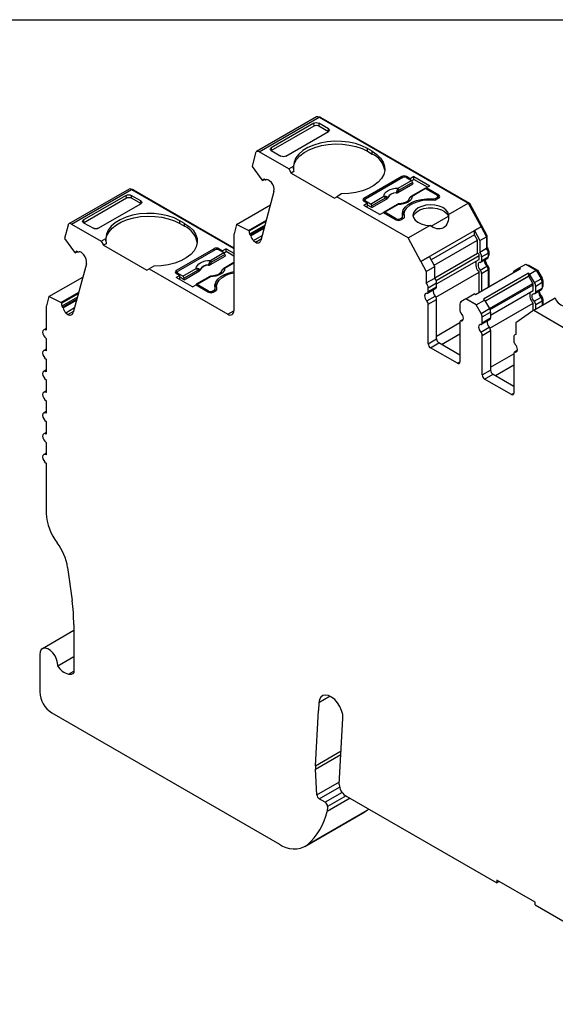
# Model space of a CAD drawing. Header units: millimetres. Extents: x 6 to 273, y 6 to 210.
# Tile 7 of 8: x 204 to 236, y 152 to 210. Entities that reach past the tile are written whole.
import ezdxf

# ---------------------------------------------------------------- set-up
doc = ezdxf.new("R2010")
doc.units = ezdxf.units.MM
doc.linetypes.add('SLD-Solid', pattern=[0])
doc.layers.add('TEXT', color=140, linetype='SLD-Solid', lineweight=25)

msp = doc.modelspace()

# ---------------------------------------------------------------- linework, layer by layer
for p, q in [((221.962, 203.824), (218.426, 201.783)), ((218.576, 201.768), (222.112, 203.809)), ((222.112, 203.809), (230.893, 198.739)), ((222.182, 203.768), (222.218, 203.788)), ((222.218, 203.788), (230.968, 198.737)), ((219.29, 201.845), (221.813, 203.301)), ((221.8, 203.457), (219.291, 202.009)), ((220.146, 201.516), (222.655, 202.964)), ((221.813, 203.301), (221.8, 203.457)), ((222.655, 203.128), (222.084, 203.458)), ((222.084, 203.458), (222.096, 203.302)), ((222.096, 203.302), (222.668, 202.972)), ((222.668, 202.972), (222.655, 203.128)), ((219.291, 202.009), (219.279, 201.838)), ((219.29, 201.845), (219.862, 201.515)), ((225.236, 201.801), (224.953, 201.964)), ((224.953, 201.801), (224.953, 201.964)), ((224.953, 201.801), (225.236, 201.638)), ((225.236, 201.638), (225.236, 201.801)), ((218.371, 201.705), (218.158, 200.909)), ((220.322, 200.76), (218.576, 201.768)), ((218.158, 200.909), (218.744, 200.114)), ((220.322, 200.76), (220.6, 200.921)), ((220.322, 200.76), (220.463, 200.515)), ((218.785, 200.077), (218.744, 200.114)), ((218.785, 200.077), (218.901, 200.144)), ((218.924, 200.123), (218.874, 200.167)), ((218.965, 200.112), (218.987, 200.125)), ((218.967, 200.113), (218.986, 200.125)), ((219.302, 199.958), (219.181, 200.065)), ((220.615, 200.603), (220.463, 200.515)), ((220.463, 200.515), (223.009, 199.046)), ((226.969, 200.311), (224.741, 199.025)), ((227.039, 200.25), (224.847, 198.984)), ((226.753, 199.629), (227.54, 200.083)), ((226.969, 200.209), (226.969, 200.311)), ((227.467, 200.187), (227.251, 200.311)), ((227.251, 200.311), (227.251, 200.25)), ((227.251, 200.25), (227.54, 200.083)), ((227.679, 200.309), (227.467, 200.187)), ((227.467, 200.187), (227.467, 200.125)), ((227.554, 200.074), (227.679, 200.146)), ((227.679, 200.309), (228.627, 199.762)), ((227.679, 200.146), (227.679, 200.309)), ((228.486, 199.68), (227.679, 200.146)), ((210.917, 199.573), (207.381, 197.532)), ((207.531, 197.517), (211.066, 199.558)), ((211.066, 199.558), (217.09, 196.08)), ((211.137, 199.517), (211.172, 199.538)), ((211.172, 199.538), (217.09, 196.121)), ((226.752, 199.376), (227.617, 199.875)), ((227.611, 199.968), (226.823, 199.514)), ((228.327, 199.605), (227.54, 199.151)), ((228.377, 199.6), (227.59, 199.146)), ((227.611, 199.968), (227.617, 199.875)), ((228.377, 199.6), (229.055, 199.209)), ((228.415, 199.639), (228.627, 199.762)), ((229.161, 199.209), (228.415, 199.639)), ((228.415, 199.578), (228.415, 199.639)), ((208.246, 197.594), (210.768, 199.05)), ((210.756, 199.206), (208.247, 197.757)), ((210.768, 199.05), (210.756, 199.206)), ((211.611, 198.876), (211.04, 199.206)), ((211.04, 199.206), (211.052, 199.05)), ((211.052, 199.05), (211.624, 198.72)), ((219.451, 199.424), (218.682, 196.556)), ((223.009, 199.046), (223.15, 199.127)), ((223.429, 199.288), (223.15, 199.127)), ((227.358, 196.698), (223.15, 199.127)), ((224.741, 199.025), (224.741, 198.862)), ((224.741, 198.862), (224.803, 198.898)), ((224.803, 198.923), (224.803, 198.826)), ((225.136, 198.695), (225.923, 199.15)), ((225.994, 199.034), (225.207, 198.58)), ((225.213, 198.487), (226.078, 198.987)), ((228.779, 198.937), (228.779, 198.993)), ((228.949, 199.025), (229.055, 199.086)), ((228.949, 199.025), (228.949, 198.938)), ((229.161, 199.046), (229.019, 198.964)), ((229.055, 198.984), (229.055, 199.086)), ((229.099, 199.01), (229.099, 199.148)), ((229.161, 199.046), (229.099, 199.081)), ((229.161, 199.046), (229.161, 199.209)), ((209.102, 197.264), (211.611, 198.713)), ((211.624, 198.72), (211.611, 198.876)), ((217.244, 197.493), (219.242, 198.646)), ((224.741, 198.862), (224.957, 198.737)), ((224.957, 198.737), (224.745, 198.615)), ((225.693, 198.068), (224.745, 198.615)), ((225.136, 198.695), (224.847, 198.862)), ((224.847, 198.862), (224.847, 198.801)), ((224.886, 198.533), (224.957, 198.574)), ((224.957, 198.574), (224.957, 198.737)), ((225.213, 198.487), (224.957, 198.635)), ((225.213, 198.487), (225.207, 198.58)), ((226.71, 198.672), (225.923, 198.217)), ((226.76, 198.667), (225.973, 198.212)), ((229.732, 198.069), (230.893, 198.739)), ((230.893, 198.739), (231.641, 197.353)), ((230.912, 198.705), (230.968, 198.737)), ((230.968, 198.737), (231.676, 197.424)), ((208.247, 197.757), (208.235, 197.587)), ((217.948, 197.143), (219.003, 197.752)), ((225.693, 198.068), (225.905, 198.19)), ((225.905, 198.19), (226.65, 197.76)), ((226.65, 197.821), (225.973, 198.212)), ((226.65, 197.76), (226.65, 197.821)), ((226.863, 197.821), (226.969, 197.882)), ((226.863, 197.821), (226.863, 197.733)), ((227.075, 197.842), (226.933, 197.76)), ((226.969, 197.78), (226.969, 197.882)), ((227.027, 197.814), (227.027, 197.964)), ((227.113, 198.076), (227.113, 197.913)), ((227.113, 197.913), (227.114, 197.874)), ((227.131, 197.905), (227.131, 197.941)), ((228.703, 197.384), (229.719, 197.971)), ((229.719, 197.971), (229.724, 197.858)), ((207.326, 197.454), (207.113, 196.658)), ((207.531, 197.517), (209.278, 196.509)), ((208.246, 197.594), (208.818, 197.264)), ((214.192, 197.549), (213.909, 197.713)), ((213.909, 197.549), (213.909, 197.713)), ((213.909, 197.549), (214.192, 197.386)), ((214.192, 197.386), (214.192, 197.549)), ((217.244, 197.493), (217.098, 196.945)), ((217.948, 197.143), (217.244, 197.493)), ((217.989, 197.107), (218.984, 197.681)), ((218.923, 197.453), (218.005, 196.923)), ((218.055, 196.879), (218.899, 197.366)), ((218.085, 196.824), (218.877, 197.281)), ((227.358, 196.698), (228.625, 197.43)), ((231.641, 197.353), (228.105, 195.312)), ((231.641, 197.353), (231.252, 197.129)), ((231.62, 197.392), (231.676, 197.424)), ((231.62, 197.392), (231.676, 197.424)), ((231.641, 197.353), (231.641, 197.353)), ((231.641, 197.353), (231.955, 196.77)), ((231.676, 197.424), (231.99, 196.841)), ((231.676, 197.424), (231.676, 197.424)), ((207.113, 196.658), (207.699, 195.863)), ((209.278, 196.509), (209.556, 196.669)), ((217.09, 196.886), (217.09, 192.407)), ((217.948, 197.143), (217.989, 197.107)), ((218.005, 196.923), (218.055, 196.879)), ((218.239, 196.547), (218.761, 196.848)), ((218.359, 196.44), (218.705, 196.639)), ((228.105, 195.312), (227.358, 196.698)), ((231.252, 196.885), (228.7, 195.412)), ((231.252, 196.885), (231.252, 197.129)), ((231.252, 197.129), (231.566, 196.546)), ((231.424, 196.565), (231.252, 196.885)), ((231.566, 196.546), (231.955, 196.77)), ((231.934, 196.809), (231.99, 196.841)), ((231.955, 196.77), (231.955, 196.085)), ((231.99, 196.841), (231.99, 196.132)), ((209.278, 196.509), (209.419, 196.264)), ((209.571, 196.351), (209.419, 196.264)), ((209.419, 196.264), (211.965, 194.794)), ((215.925, 196.06), (213.697, 194.774)), ((215.995, 195.998), (213.803, 194.733)), ((215.925, 195.957), (215.925, 196.06)), ((216.423, 195.935), (216.207, 196.06)), ((216.207, 196.06), (216.207, 195.998)), ((216.207, 195.998), (216.496, 195.832)), ((216.635, 196.057), (216.423, 195.935)), ((216.635, 196.057), (217.09, 195.795)), ((216.635, 195.894), (216.635, 196.057)), ((218.239, 196.547), (218.359, 196.44)), ((228.873, 195.092), (231.424, 196.565)), ((231.424, 195.795), (231.424, 196.565)), ((231.566, 196.546), (231.566, 195.861)), ((231.566, 195.861), (231.955, 196.085)), ((231.955, 196.111), (231.99, 196.132)), ((207.74, 195.826), (207.699, 195.863)), ((207.74, 195.826), (207.856, 195.893)), ((207.879, 195.872), (207.829, 195.916)), ((207.92, 195.861), (207.943, 195.874)), ((207.922, 195.862), (207.942, 195.874)), ((208.257, 195.707), (208.136, 195.814)), ((215.708, 195.124), (216.573, 195.624)), ((215.709, 195.377), (216.496, 195.832)), ((216.567, 195.716), (215.779, 195.262)), ((216.423, 195.935), (216.423, 195.874)), ((216.51, 195.822), (216.635, 195.894)), ((216.567, 195.716), (216.573, 195.624)), ((217.09, 195.631), (216.635, 195.894)), ((228.105, 195.312), (228.6, 195.598)), ((228.914, 195.015), (228.6, 195.598)), ((228.914, 194.346), (231.424, 195.795)), ((228.993, 194.197), (231.535, 195.664)), ((229.024, 193.987), (231.535, 195.436)), ((231.535, 195.436), (231.535, 195.664)), ((231.634, 195.263), (232.023, 195.488)), ((231.676, 195.582), (232.065, 195.807)), ((231.676, 195.582), (231.676, 195.355)), ((231.676, 195.355), (232.065, 195.579)), ((232.056, 195.883), (232.1, 195.909)), ((232.065, 195.807), (232.065, 195.579)), ((232.065, 195.661), (232.1, 195.681)), ((232.065, 195.627), (232.079, 195.636)), ((232.1, 195.909), (232.1, 195.681)), ((208.406, 195.173), (207.637, 192.304)), ((211.965, 194.794), (212.106, 194.876)), ((212.385, 195.036), (212.106, 194.876)), ((212.106, 194.876), (216.737, 192.202)), ((214.092, 194.444), (214.879, 194.898)), ((217.09, 195.242), (216.496, 194.899)), ((217.09, 195.209), (216.546, 194.894)), ((228.105, 195.312), (228.105, 195.312)), ((228.105, 195.312), (228.419, 194.729)), ((228.419, 194.729), (228.914, 195.015)), ((228.914, 194.33), (228.914, 195.015)), ((233.962, 194.886), (231.31, 193.355)), ((231.591, 194.805), (231.98, 195.03)), ((232.003, 195.001), (232.058, 195.032)), ((232.052, 194.905), (232.1, 194.933)), ((232.1, 194.933), (232.1, 193.811)), ((233.6, 194.758), (233.891, 194.927)), ((233.891, 194.927), (234.28, 195.151)), ((233.891, 194.927), (233.962, 194.886)), ((234.28, 195.151), (234.893, 194.797)), ((234.38, 195.093), (234.415, 195.114)), ((234.415, 195.114), (234.97, 194.794)), ((206.199, 193.242), (208.197, 194.395)), ((213.697, 194.774), (213.697, 194.61)), ((213.697, 194.61), (213.759, 194.646)), ((213.697, 194.61), (213.913, 194.486)), ((213.913, 194.486), (213.701, 194.363)), ((214.649, 193.816), (213.701, 194.363)), ((213.759, 194.672), (213.759, 194.575)), ((214.092, 194.444), (213.803, 194.61)), ((213.803, 194.61), (213.803, 194.549)), ((213.842, 194.282), (213.913, 194.323)), ((213.913, 194.323), (213.913, 194.486)), ((214.169, 194.236), (213.913, 194.384)), ((214.95, 194.783), (214.162, 194.328)), ((214.169, 194.236), (214.162, 194.328)), ((214.169, 194.236), (215.034, 194.735)), ((215.666, 194.42), (214.879, 193.966)), ((215.716, 194.415), (214.929, 193.961)), ((228.419, 194.729), (228.419, 194.044)), ((228.419, 194.044), (228.914, 194.33)), ((228.983, 193.215), (231.535, 194.688)), ((231.535, 193.485), (231.535, 194.688)), ((231.676, 194.606), (232.065, 194.831)), ((231.676, 194.606), (231.676, 193.566)), ((234.434, 194.613), (231.782, 193.083)), ((234.434, 194.45), (231.888, 192.981)), ((231.894, 192.97), (234.446, 194.443)), ((232.065, 194.831), (232.065, 193.791)), ((234.434, 194.613), (234.434, 194.45)), ((234.504, 194.573), (234.434, 194.613)), ((234.446, 194.443), (234.434, 194.45)), ((234.696, 194.01), (234.446, 194.443)), ((234.504, 194.573), (234.893, 194.797)), ((234.796, 194.068), (234.504, 194.573)), ((234.796, 194.068), (235.185, 194.292)), ((234.893, 194.797), (235.185, 194.292)), ((234.914, 194.761), (234.97, 194.794)), ((234.97, 194.794), (235.241, 194.325)), ((235.185, 194.292), (235.241, 194.325)), ((214.649, 193.816), (214.861, 193.938)), ((214.861, 193.938), (215.606, 193.508)), ((215.606, 193.569), (214.929, 193.961)), ((215.983, 193.562), (215.983, 193.712)), ((216.069, 193.825), (216.069, 193.661)), ((216.087, 193.654), (216.087, 193.69)), ((228.488, 193.447), (228.983, 193.732)), ((228.529, 193.766), (229.024, 194.052)), ((228.529, 193.538), (229.024, 193.824)), ((228.529, 193.538), (228.529, 193.766)), ((229.024, 193.824), (229.024, 194.052)), ((232.144, 192.537), (234.696, 194.01)), ((232.175, 192.473), (234.716, 193.94)), ((234.716, 193.6), (234.716, 193.94)), ((234.858, 193.859), (235.247, 194.083)), ((234.858, 193.518), (234.858, 193.859)), ((234.858, 193.518), (235.247, 193.742)), ((235.238, 194.16), (235.282, 194.185)), ((235.247, 194.083), (235.247, 193.742)), ((235.247, 193.824), (235.282, 193.844)), ((235.247, 193.79), (235.261, 193.799)), ((235.282, 194.185), (235.282, 193.844)), ((206.199, 193.242), (206.053, 192.694)), ((206.903, 192.892), (206.199, 193.242)), ((206.903, 192.892), (207.958, 193.501)), ((206.944, 192.855), (207.939, 193.429)), ((207.878, 193.202), (206.96, 192.672)), ((207.01, 192.628), (207.855, 193.115)), ((215.606, 193.508), (215.606, 193.569)), ((215.819, 193.569), (215.925, 193.631)), ((215.819, 193.569), (215.819, 193.482)), ((215.889, 193.508), (216.031, 193.59)), ((215.925, 193.529), (215.925, 193.631)), ((216.069, 193.661), (216.07, 193.622)), ((228.444, 192.989), (228.939, 193.274)), ((230.745, 193.11), (230.453, 192.942)), ((230.745, 193.11), (231.24, 193.396)), ((231.358, 192.756), (230.745, 193.11)), ((231.31, 193.355), (231.24, 193.396)), ((232.206, 192.15), (234.716, 193.6)), ((234.745, 192.434), (236.012, 193.166)), ((234.773, 192.968), (235.162, 193.193)), ((234.816, 193.426), (235.205, 193.651)), ((235.185, 193.164), (235.24, 193.195)), ((235.234, 193.068), (235.282, 193.096)), ((235.282, 193.096), (235.282, 192.744)), ((206.045, 192.635), (206.045, 191.271)), ((206.903, 192.892), (206.944, 192.855)), ((206.96, 192.672), (207.01, 192.628)), ((207.041, 192.573), (207.832, 193.03)), ((207.194, 192.296), (207.716, 192.597)), ((228.529, 192.79), (229.024, 193.076)), ((228.529, 190.47), (228.529, 192.79)), ((229.024, 190.755), (229.024, 193.076)), ((230.391, 192.804), (230.391, 192.464)), ((231.358, 192.756), (231.853, 193.042)), ((231.649, 192.251), (231.358, 192.756)), ((231.649, 192.251), (232.144, 192.537)), ((231.782, 193.083), (231.853, 193.042)), ((231.853, 193.042), (232.144, 192.537)), ((232.165, 191.378), (234.716, 192.851)), ((234.716, 192.414), (234.716, 192.851)), ((234.858, 192.77), (235.247, 192.994)), ((234.858, 192.499), (234.858, 192.77)), ((235.247, 192.994), (235.247, 192.724)), ((207.194, 192.296), (207.314, 192.189)), ((207.314, 192.189), (207.66, 192.388)), ((216.737, 192.202), (217.09, 192.407)), ((231.711, 192.042), (232.206, 192.328)), ((231.711, 191.701), (231.711, 192.042)), ((231.711, 191.701), (232.206, 191.987)), ((232.206, 192.328), (232.206, 191.987)), ((234.745, 192.434), (233.683, 191.691)), ((234.745, 192.434), (238.952, 190.005)), ((206.045, 191.372), (205.896, 191.285)), ((229.024, 190.919), (230.391, 191.708)), ((230.391, 191.715), (230.391, 189.395)), ((230.594, 191.9), (230.432, 191.807)), ((230.476, 191.816), (230.585, 191.879)), ((231.626, 191.152), (232.121, 191.437)), ((231.67, 191.61), (232.165, 191.896)), ((233.683, 191.691), (233.683, 191.005)), ((206.045, 190.781), (206.045, 190.046)), ((229.307, 190.429), (230.391, 191.054)), ((231.711, 190.953), (232.206, 191.239)), ((231.711, 188.633), (231.711, 190.953)), ((232.206, 191.239), (232.206, 188.918)), ((233.573, 190.854), (233.573, 190.627)), ((233.683, 191.019), (233.635, 190.992)), ((228.529, 190.47), (229.024, 190.755)), ((228.671, 190.225), (229.166, 190.51)), ((230.25, 189.313), (228.671, 190.225)), ((230.391, 189.803), (229.166, 190.51)), ((206.045, 190.147), (205.896, 190.061)), ((232.206, 189.082), (233.573, 189.871)), ((233.573, 189.878), (233.573, 187.558)), ((233.776, 190.063), (233.614, 189.97)), ((233.658, 189.979), (233.767, 190.042)), ((206.045, 189.556), (206.045, 188.821)), ((230.25, 189.313), (230.391, 189.395)), ((232.489, 188.592), (233.573, 189.217)), ((206.045, 188.922), (205.896, 188.836)), ((231.711, 188.633), (232.206, 188.918)), ((231.853, 188.388), (232.348, 188.673)), ((232.348, 188.673), (233.573, 187.966)), ((206.045, 188.331), (206.045, 187.596)), ((233.432, 187.476), (231.853, 188.388)), ((206.045, 187.698), (205.896, 187.611)), ((233.432, 187.476), (233.573, 187.558)), ((206.045, 187.106), (206.045, 186.371)), ((206.045, 186.473), (205.896, 186.386)), ((206.045, 185.881), (206.045, 185.147)), ((206.045, 185.248), (205.896, 185.161)), ((206.045, 184.657), (206.045, 183.922)), ((206.045, 184.023), (205.896, 183.937)), ((206.045, 183.432), (206.045, 180.48)), ((207.304, 177.294), (207.567, 175.34)), ((207.666, 173.578), (205.814, 172.508)), ((207.666, 173.924), (207.666, 171.082)), ((205.658, 172.165), (205.658, 169.96)), ((206.717, 171.499), (207.666, 172.047)), ((207.359, 171.003), (207.666, 171.18)), ((222.097, 169.321), (222.073, 168.868)), ((222.76, 169.704), (222.097, 169.321)), ((221.897, 165.613), (222.073, 168.868)), ((206.365, 168.736), (219.77, 160.997)), ((223.298, 164.507), (223.509, 168.408)), ((221.897, 165.613), (223.405, 166.483)), ((221.897, 165.412), (223.394, 166.276)), ((221.977, 163.902), (221.897, 165.412)), ((221.977, 163.902), (223.307, 164.669)), ((222.118, 163.667), (223.313, 164.357)), ((222.464, 163.468), (222.118, 163.667)), ((223.462, 164.043), (222.464, 163.468)), ((223.934, 163.707), (222.576, 162.923)), ((223.704, 163.84), (222.605, 163.205)), ((223.651, 163.87), (232.572, 158.72)), ((224.943, 162.985), (221.407, 160.944)), ((222.605, 163.205), (222.576, 162.923)), ((224.943, 162.985), (224.805, 162.89)), ((224.943, 162.985), (225.04, 163.068)), ((221.27, 160.849), (224.805, 162.89)), ((234.835, 157.577), (232.572, 158.884)), ((232.572, 158.884), (232.572, 158.72)), ((232.713, 158.802), (232.572, 158.72)), ((234.835, 157.414), (234.835, 157.577)), ((234.835, 157.414), (244.968, 151.564))]:
    msp.add_line(p, q)
at = {"flags": 128}
for points in [[(224.953, 201.964), (224.626, 202.124), (224.256, 202.25), (223.855, 202.338), (223.435, 202.386), (223.006, 202.393), (222.581, 202.358), (222.172, 202.283), (221.791, 202.169), (221.449, 202.02), (221.155, 201.84), (220.917, 201.634), (220.742, 201.408), (220.636, 201.168), (220.6, 200.921)], [(218.576, 201.768), (218.542, 201.785), (218.508, 201.794), (218.476, 201.797), (218.447, 201.792), (218.421, 201.78), (218.4, 201.761), (218.383, 201.736), (218.371, 201.705)], [(220.6, 200.76), (220.604, 200.844), (220.662, 201.083), (220.787, 201.314), (220.976, 201.529), (221.223, 201.724), (221.522, 201.893), (221.865, 202.031), (222.242, 202.136), (222.644, 202.203), (223.059, 202.231), (223.477, 202.22), (223.886, 202.17), (224.275, 202.081), (224.634, 201.957), (224.953, 201.801)], [(225.236, 201.801), (225.513, 201.612), (225.731, 201.398), (225.884, 201.167), (225.967, 200.924), (225.979, 200.677), (225.919, 200.431), (225.788, 200.196), (225.591, 199.976), (225.333, 199.778), (225.021, 199.608), (224.664, 199.471), (224.272, 199.37), (223.856, 199.308), (223.429, 199.288)], [(225.923, 199.15), (225.94, 199.243), (225.987, 199.333), (226.064, 199.415), (226.167, 199.488), (226.293, 199.547), (226.436, 199.592), (226.591, 199.619), (226.753, 199.629)], [(226.078, 198.987), (226.075, 199.022), (226.072, 199.05)], [(226.132, 199.063), (226.133, 199.055), (226.134, 199.048)], [(226.646, 199.344), (226.646, 199.352), (226.645, 199.359)], [(226.749, 199.441), (226.751, 199.404), (226.752, 199.376)], [(227.59, 199.146), (227.573, 199.052), (227.526, 198.963), (227.449, 198.88), (227.346, 198.808), (227.22, 198.748), (227.077, 198.704), (226.922, 198.676), (226.76, 198.667)], [(227.025, 197.98), (227.013, 198.164), (227.066, 198.346), (227.182, 198.517), (227.357, 198.671), (227.582, 198.801), (227.849, 198.902), (228.146, 198.969), (228.46, 199), (228.779, 198.993)], [(227.131, 197.941), (227.115, 198.122), (227.164, 198.301), (227.276, 198.469), (227.447, 198.621), (227.669, 198.749), (227.931, 198.848), (228.224, 198.913), (228.533, 198.941), (228.846, 198.932)], [(227.433, 199.05), (227.432, 199.051), (227.431, 199.053), (227.431, 199.054), (227.432, 199.054), (227.434, 199.054), (227.437, 199.053)], [(229.732, 198.069), (229.683, 198.221), (229.569, 198.361), (229.398, 198.48), (229.18, 198.569), (228.93, 198.625), (228.664, 198.641), (228.399, 198.619), (228.153, 198.558), (227.941, 198.464), (227.777, 198.342), (227.673, 198.199), (227.634, 198.047), (227.663, 197.893), (227.758, 197.749), (227.914, 197.623), (228.119, 197.524), (228.362, 197.458), (228.625, 197.43)], [(227.643, 197.954), (227.644, 197.957), (227.716, 198.107), (227.852, 198.242), (228.043, 198.352), (228.276, 198.431), (228.536, 198.472), (228.806, 198.474), (229.068, 198.436), (229.305, 198.361), (229.5, 198.253), (229.641, 198.12), (229.719, 197.971)], [(213.909, 197.713), (213.582, 197.872), (213.212, 197.998), (212.811, 198.087), (212.39, 198.135), (211.962, 198.142), (211.537, 198.107), (211.128, 198.031), (210.747, 197.917), (210.405, 197.768), (210.111, 197.588), (209.873, 197.382), (209.698, 197.156), (209.592, 196.916), (209.556, 196.669)], [(209.556, 196.509), (209.56, 196.593), (209.618, 196.832), (209.743, 197.062), (209.932, 197.278), (210.179, 197.473), (210.478, 197.641), (210.821, 197.78), (211.198, 197.884), (211.6, 197.951), (212.015, 197.98), (212.433, 197.968), (212.842, 197.918), (213.231, 197.83), (213.59, 197.706), (213.909, 197.549)], [(225.973, 198.212), (225.96, 198.218), (225.947, 198.221), (225.935, 198.221), (225.925, 198.218), (225.916, 198.212), (225.909, 198.203), (225.905, 198.192), (225.904, 198.189)], [(207.531, 197.517), (207.496, 197.534), (207.463, 197.543), (207.431, 197.546), (207.402, 197.541), (207.376, 197.529), (207.355, 197.51), (207.338, 197.484), (207.326, 197.454)], [(214.192, 197.549), (214.469, 197.36), (214.687, 197.147), (214.84, 196.916), (214.923, 196.673), (214.935, 196.425), (214.875, 196.18), (214.744, 195.944), (214.547, 195.724), (214.289, 195.526), (213.976, 195.356), (213.619, 195.219), (213.228, 195.118), (212.812, 195.057), (212.385, 195.036)], [(214.879, 194.898), (214.896, 194.991), (214.943, 195.081), (215.02, 195.164), (215.123, 195.236), (215.249, 195.296), (215.392, 195.34), (215.547, 195.368), (215.709, 195.377)], [(215.602, 195.092), (215.602, 195.101), (215.601, 195.107)], [(215.705, 195.189), (215.707, 195.153), (215.708, 195.124)], [(216.546, 194.894), (216.529, 194.801), (216.482, 194.711), (216.405, 194.628), (216.302, 194.556), (216.176, 194.496), (216.033, 194.452), (215.878, 194.425), (215.716, 194.415)], [(231.591, 195.254), (231.539, 195.247), (231.498, 195.217), (231.473, 195.168), (231.464, 195.103), (231.473, 195.028), (231.498, 194.949), (231.539, 194.873), (231.591, 194.805)], [(215.034, 194.735), (215.031, 194.771), (215.028, 194.799)], [(215.088, 194.811), (215.089, 194.803), (215.09, 194.797)], [(215.981, 193.729), (215.969, 193.913), (216.022, 194.094), (216.138, 194.265), (216.313, 194.419), (216.538, 194.55), (216.805, 194.65), (217.09, 194.716)], [(216.087, 193.69), (216.071, 193.87), (216.12, 194.049), (216.232, 194.218), (216.403, 194.37), (216.625, 194.498), (216.887, 194.596), (217.09, 194.645)], [(216.389, 194.798), (216.388, 194.799), (216.387, 194.801), (216.387, 194.802), (216.388, 194.803), (216.39, 194.802), (216.393, 194.801)], [(214.929, 193.961), (214.916, 193.967), (214.903, 193.97), (214.891, 193.97), (214.881, 193.967), (214.872, 193.961), (214.865, 193.952), (214.861, 193.94), (214.86, 193.938)], [(236.012, 193.166), (236.061, 193.014), (236.175, 192.874), (236.346, 192.755), (236.564, 192.665), (236.814, 192.61), (237.08, 192.593), (237.345, 192.616), (237.591, 192.676), (237.803, 192.771), (237.967, 192.893), (238.071, 193.035), (238.11, 193.188), (238.081, 193.342), (237.986, 193.486), (237.83, 193.612), (237.624, 193.711), (237.382, 193.776), (237.119, 193.805)], [(228.444, 193.438), (228.392, 193.43), (228.352, 193.401), (228.326, 193.351), (228.317, 193.287), (228.326, 193.211), (228.352, 193.132), (228.392, 193.056), (228.444, 192.989)], [(234.773, 192.968), (234.721, 193.036), (234.68, 193.112), (234.655, 193.191), (234.646, 193.266), (234.655, 193.331), (234.68, 193.38), (234.721, 193.41), (234.773, 193.417)], [(230.476, 191.816), (230.528, 191.823), (230.568, 191.853), (230.594, 191.902), (230.603, 191.967), (230.594, 192.042), (230.568, 192.121), (230.528, 192.198), (230.476, 192.265)], [(231.626, 191.601), (231.574, 191.593), (231.534, 191.564), (231.508, 191.515), (231.499, 191.45), (231.508, 191.375), (231.534, 191.295), (231.574, 191.219), (231.626, 191.152)], [(206.045, 191.271), (205.964, 191.299), (205.895, 191.285), (205.85, 191.233), (205.833, 191.148), (205.85, 191.045), (205.895, 190.939), (205.964, 190.846), (206.045, 190.781)], [(233.658, 189.979), (233.71, 189.986), (233.75, 190.016), (233.776, 190.065), (233.785, 190.13), (233.776, 190.205), (233.75, 190.284), (233.71, 190.361), (233.658, 190.428)], [(206.045, 190.046), (205.964, 190.074), (205.895, 190.061), (205.85, 190.008), (205.833, 189.923), (205.85, 189.82), (205.895, 189.714), (205.964, 189.621), (206.045, 189.556)], [(206.045, 188.821), (205.964, 188.849), (205.895, 188.836), (205.85, 188.783), (205.833, 188.698), (205.85, 188.595), (205.895, 188.489), (205.964, 188.397), (206.045, 188.331)], [(206.045, 187.596), (205.964, 187.624), (205.895, 187.611), (205.85, 187.558), (205.833, 187.474), (205.85, 187.371), (205.895, 187.265), (205.964, 187.172), (206.045, 187.106)], [(206.045, 186.371), (205.964, 186.4), (205.895, 186.386), (205.85, 186.333), (205.833, 186.249), (205.85, 186.146), (205.895, 186.04), (205.964, 185.947), (206.045, 185.881)], [(206.045, 185.147), (205.964, 185.175), (205.895, 185.161), (205.85, 185.108), (205.833, 185.024), (205.85, 184.921), (205.895, 184.815), (205.964, 184.722), (206.045, 184.657)], [(206.045, 183.922), (205.964, 183.95), (205.895, 183.937), (205.85, 183.884), (205.833, 183.799), (205.85, 183.696), (205.895, 183.59), (205.964, 183.497), (206.045, 183.432)], [(206.717, 171.499), (206.708, 171.683), (206.654, 171.882), (206.561, 172.079), (206.436, 172.258), (206.29, 172.402), (206.134, 172.499), (205.984, 172.542), (205.851, 172.526), (205.747, 172.453), (205.681, 172.329), (205.658, 172.165)], [(223.509, 168.408), (223.496, 168.628), (223.435, 168.864), (223.332, 169.1), (223.193, 169.321), (223.027, 169.51), (222.845, 169.655), (222.661, 169.746), (222.487, 169.777), (222.334, 169.746), (222.213, 169.655), (222.132, 169.51), (222.097, 169.321)]]:
    msp.add_lwpolyline(points, dxfattribs=at)
for centre, radius, start, end in [((222.024, 203.685), 0.152, 54.67236, 114.0171), ((222.158, 203.703), 0.105, 55.11336, 108.84059), ((224.705, 200.459), 1.293, 9.77601, 65.7396), ((218.952, 200.002), 0.183, 115.12678, 155.60034), ((218.952, 200.145), 0.0351, 218.8749, 295.57014), ((219.043, 199.953), 0.177, 38.87552, 115.57038), ((227.11, 200.038), 0.307, 62.60944, 117.3903), ((227.145, 200.045), 0.231, 62.60971, 117.39033), ((227.456, 199.953), 0.155, 5.68902, 57.19916), ((210.979, 199.434), 0.152, 54.80899, 114.06172), ((211.113, 199.452), 0.104, 55.28306, 108.89034), ((218.782, 199.525), 0.676, 351.38148, 39.76942), ((226.427, 199.058), 0.5, 49.88216, 58.74263), ((226.669, 199.498), 0.155, 5.68902, 57.19916), ((228.348, 199.56), 0.0498, 54.01822, 114.67137), ((224.772, 198.944), 0.0873, 110.78369, 249.21631), ((224.871, 198.923), 0.0655, 110.78339, 249.21661), ((225.839, 199.019), 0.155, 5.68902, 57.19916), ((225.964, 199.097), 0.118, 336.66805, 18.17486), ((226.634, 198.786), 0.573, 88.84481, 151.14981), ((226.634, 198.773), 0.571, 88.81364, 151.18098), ((227.561, 199.105), 0.0497, 54.01604, 114.69587), ((228.809, 199.291), 0.3, 264.14934, 297.63517), ((228.88, 199.231), 0.301, 263.66936, 297.59762), ((229.031, 199.148), 0.0655, 290.78339, 69.21661), ((229.13, 199.127), 0.0873, 290.78339, 69.21661), ((225.052, 198.565), 0.155, 5.68902, 57.19916), ((226.731, 198.628), 0.0484, 53.10275, 115.58684), ((227.695, 197.889), 0.692, 134.36208, 168.69922), ((226.756, 198.026), 0.231, 242.60971, 297.39033), ((226.792, 198.033), 0.307, 242.60971, 297.39033), ((226.933, 197.968), 0.0925, 292.32045, 7.67416), ((227.04, 197.927), 0.0919, 292.11276, 9.09494), ((213.661, 196.207), 1.293, 9.77604, 65.73959), ((217.32, 196.888), 0.23, 165.5728, 180.51002), ((218.53, 197.061), 0.543, 175.18829, 194.67827), ((217.99, 196.807), 0.0967, 9.99914, 47.82025), ((218.567, 196.909), 0.489, 189.99905, 227.82365), ((216.066, 195.787), 0.307, 62.61246, 117.38888), ((216.101, 195.794), 0.231, 62.60971, 117.39033), ((218.483, 196.604), 0.205, 233.14551, 346.27579), ((231.603, 195.785), 0.462, 2.68166, 40.48104), ((231.787, 195.893), 0.313, 2.93171, 49.65602), ((207.907, 195.75), 0.183, 115.12678, 155.60034), ((207.907, 195.894), 0.0351, 218.8749, 295.57014), ((207.998, 195.702), 0.177, 38.87552, 115.57038), ((207.737, 195.274), 0.676, 351.38148, 39.76942), ((216.412, 195.701), 0.155, 5.68902, 57.19916), ((231.407, 195.669), 0.128, 357.89103, 82.03103), ((231.214, 195.561), 0.462, 2.68166, 40.48104), ((231.966, 195.569), 0.0995, 305.30553, 6.00656), ((232.051, 195.676), 0.0497, 305.30549, 6.00642), ((214.795, 194.768), 0.155, 5.68902, 57.19916), ((214.92, 194.845), 0.118, 336.66805, 18.17486), ((215.59, 194.535), 0.573, 88.84481, 151.14981), ((215.59, 194.521), 0.571, 88.81364, 151.18098), ((215.383, 194.807), 0.5, 49.88216, 58.74263), ((215.625, 195.247), 0.155, 5.68902, 57.19916), ((216.516, 194.854), 0.0497, 54.01604, 114.69587), ((231.958, 195.156), 0.631, 163.89123, 227.81637), ((231.592, 195.339), 0.0853, 269.39193, 10.36551), ((232.249, 195.318), 0.395, 168.79207, 226.95594), ((232.517, 195.465), 0.631, 184.99497, 223.2821), ((231.754, 194.816), 0.311, 2.82619, 43.43118), ((231.945, 194.925), 0.156, 2.82619, 43.43112), ((213.728, 194.692), 0.0873, 110.78264, 249.21736), ((213.826, 194.672), 0.0655, 110.78339, 249.21661), ((214.008, 194.313), 0.155, 5.68902, 57.19916), ((215.687, 194.376), 0.0484, 53.10275, 115.58684), ((228.563, 194.03), 0.462, 2.68166, 40.48104), ((231.365, 194.591), 0.311, 2.82624, 43.43124), ((233.682, 194.64), 0.144, 125.0293, 179.62092), ((234.814, 194.069), 0.433, 1.95644, 31.14371), ((234.994, 194.176), 0.289, 1.95644, 31.14371), ((215.889, 193.716), 0.0925, 292.32045, 7.67416), ((216.651, 193.638), 0.692, 134.36233, 168.69924), ((215.996, 193.675), 0.0919, 292.11165, 9.09544), ((228.068, 193.744), 0.462, 2.68166, 40.48104), ((228.925, 193.814), 0.0995, 305.30643, 6.00657), ((234.572, 193.936), 0.144, 1.95644, 31.14371), ((234.425, 193.844), 0.433, 1.95651, 31.14374), ((235.148, 193.732), 0.0995, 305.30553, 6.00656), ((235.233, 193.839), 0.0497, 305.30551, 6.00648), ((215.712, 193.774), 0.231, 242.60971, 297.39033), ((215.748, 193.781), 0.307, 242.60971, 297.39033), ((228.445, 193.523), 0.0853, 269.39187, 10.36541), ((229.209, 193.563), 0.395, 168.79156, 226.95604), ((228.713, 193.06), 0.311, 2.82624, 43.43124), ((235.14, 193.319), 0.631, 163.89123, 227.81638), ((234.774, 193.503), 0.0853, 269.39191, 10.36543), ((235.431, 193.481), 0.395, 168.79207, 226.95594), ((235.699, 193.628), 0.631, 184.99497, 223.2821), ((234.936, 192.979), 0.311, 2.82621, 43.43121), ((235.127, 193.088), 0.156, 2.82621, 43.43118), ((206.275, 192.637), 0.23, 165.5728, 180.51002), ((207.485, 192.81), 0.543, 175.18829, 194.67827), ((206.945, 192.556), 0.0967, 9.99914, 47.82025), ((207.522, 192.658), 0.489, 189.99905, 227.82365), ((228.218, 192.775), 0.311, 2.82619, 43.43118), ((230.541, 192.819), 0.151, 125.69804, 185.62038), ((231.774, 192.313), 0.433, 1.95651, 31.14374), ((234.547, 192.754), 0.311, 2.82617, 43.43125), ((207.438, 192.353), 0.205, 233.14551, 346.27579), ((216.875, 192.372), 0.218, 230.79672, 9.21403), ((230.702, 192.479), 0.311, 182.82625, 223.43132), ((231.279, 192.028), 0.433, 1.95644, 31.14371), ((232.107, 191.977), 0.0995, 305.30588, 6.00655), ((230.475, 191.731), 0.0853, 89.39189, 190.36549), ((231.627, 191.686), 0.0853, 269.39187, 10.36541), ((232.391, 191.726), 0.395, 168.79187, 226.95599), ((231.895, 191.223), 0.311, 2.82617, 43.43125), ((231.4, 190.938), 0.311, 2.82621, 43.43121), ((233.702, 190.876), 0.131, 98.38581, 189.50159), ((228.836, 190.484), 0.307, 182.60548, 237.39441), ((229.331, 190.769), 0.307, 182.60523, 237.39446), ((233.884, 190.642), 0.311, 182.8262, 223.43122), ((233.657, 189.894), 0.0853, 89.39185, 190.36535), ((230.305, 189.381), 0.0873, 230.79665, 9.21405), ((232.018, 188.647), 0.307, 182.60546, 237.39453), ((232.513, 188.932), 0.307, 182.60547, 237.39452), ((233.487, 187.544), 0.0873, 230.79685, 9.21407), ((209.082, 180.613), 3.04, 182.51692, 217.92426), ((204.129, 176.797), 3.213, 8.88871, 37.31958), ((197.046, 173.895), 10.619, 0.15237, 7.81787), ((207.648, 172.043), 1.079, 210.25442, 254.45413), ((207.193, 170.03), 1.537, 182.60549, 237.39455), ((223.783, 165.514), 1.889, 177.01437, 183.11543), ((224.059, 164.512), 0.761, 180.41914, 237.5877), ((222.286, 163.928), 0.31, 184.83516, 237.24431), ((222.304, 163.213), 0.301, 358.50882, 57.79399), ((218.97, 163.717), 3.692, 311.30379, 347.57404), ((220.626, 162.133), 1.422, 232.98476, 303.29037)]:
    msp.add_arc(centre, radius, start, end)
for points, knots in [([(221.8, 203.457), (221.834, 203.477), (221.887, 203.491), (221.997, 203.492), (222.05, 203.477), (222.084, 203.458)], [0, 0, 0, 0, 0.5, 0.5, 1, 1, 1, 1]), ([(221.813, 203.301), (221.846, 203.321), (221.899, 203.335), (222.01, 203.335), (222.063, 203.321), (222.096, 203.302)], [0, 0, 0, 0, 0.5, 0.5, 1, 1, 1, 1]), ([(222.655, 203.128), (222.689, 203.108), (222.714, 203.078), (222.714, 203.014), (222.688, 202.983), (222.655, 202.964)], [0, 0, 0, 0, 0.5, 0.5, 1, 1, 1, 1]), ([(219.29, 201.845), (219.257, 201.865), (219.232, 201.895), (219.232, 201.959), (219.258, 201.99), (219.291, 202.009)], [0, 0, 0, 0, 0.5, 0.5, 1, 1, 1, 1]), ([(220.146, 201.516), (220.112, 201.496), (220.059, 201.482), (219.948, 201.481), (219.896, 201.496), (219.862, 201.515)], [0, 0, 0, 0, 0.5, 0.5, 1, 1, 1, 1]), ([(210.756, 199.206), (210.79, 199.225), (210.843, 199.24), (210.953, 199.24), (211.006, 199.225), (211.04, 199.206)], [0, 0, 0, 0, 0.5, 0.5, 1, 1, 1, 1]), ([(210.768, 199.05), (210.802, 199.069), (210.855, 199.084), (210.966, 199.084), (211.019, 199.069), (211.052, 199.05)], [0, 0, 0, 0, 0.5, 0.5, 1, 1, 1, 1]), ([(225.923, 199.15), (225.937, 199.153), (225.965, 199.159), (226.006, 199.159), (226.044, 199.152), (226.066, 199.139), (226.076, 199.134)], [0, 0, 0, 0, 0.251221, 0.500849, 0.763425, 1, 1, 1, 1]), ([(226.076, 199.134), (226.084, 199.128), (226.101, 199.116), (226.121, 199.092), (226.128, 199.073), (226.132, 199.063)], [0, 0, 0, 0, 0.265902, 0.599333, 1, 1, 1, 1]), ([(226.078, 198.987), (226.083, 198.989), (226.087, 198.992), (226.091, 198.995), (226.096, 198.998), (226.099, 199.001), (226.103, 199.004), (226.107, 199.007), (226.11, 199.01), (226.113, 199.014), (226.114, 199.015), (226.116, 199.017), (226.117, 199.019), (226.12, 199.022), (226.123, 199.025), (226.125, 199.029), (226.126, 199.031), (226.127, 199.032), (226.128, 199.034), (226.13, 199.039), (226.132, 199.043), (226.134, 199.048)], [0, 0, 0, 0, 0.0000193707, 0.0000193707, 0.0000193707, 0.0000387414, 0.0000387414, 0.0000387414, 0.0000581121, 0.0000581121, 0.0000581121, 0.0000677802, 0.0000677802, 0.0000677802, 0.000087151, 0.000087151, 0.000087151, 0.0000968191, 0.0000968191, 0.0000968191, 0.0001214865, 0.0001214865, 0.0001214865, 0.0001214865]), ([(226.749, 199.441), (226.737, 199.429), (226.707, 199.398), (226.669, 199.374), (226.645, 199.359)], [0, 0, 0, 0, 0.389276, 1, 1, 1, 1]), ([(226.646, 199.344), (226.652, 199.345), (226.659, 199.345), (226.665, 199.346), (226.671, 199.347), (226.677, 199.349), (226.683, 199.35), (226.689, 199.351), (226.695, 199.353), (226.701, 199.354), (226.704, 199.355), (226.707, 199.356), (226.71, 199.357), (226.715, 199.359), (226.721, 199.361), (226.726, 199.363), (226.729, 199.364), (226.731, 199.365), (226.734, 199.366), (226.74, 199.369), (226.746, 199.372), (226.752, 199.376)], [0, 0, 0, 0, 0.0000193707, 0.0000193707, 0.0000193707, 0.0000387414, 0.0000387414, 0.0000387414, 0.0000581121, 0.0000581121, 0.0000581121, 0.0000677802, 0.0000677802, 0.0000677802, 0.000087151, 0.000087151, 0.000087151, 0.0000968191, 0.0000968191, 0.0000968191, 0.0001214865, 0.0001214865, 0.0001214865, 0.0001214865]), ([(227.385, 198.96), (227.38, 198.946), (227.37, 198.918), (227.303, 198.849), (227.186, 198.781), (227.026, 198.729), (226.875, 198.706), (226.782, 198.704), (226.753, 198.703)], [0, 0, 0, 0, 0.164884, 0.341378, 0.530074, 0.719251, 0.911686, 1, 1, 1, 1]), ([(227.437, 199.053), (227.429, 199.043), (227.412, 199.023), (227.392, 198.983), (227.385, 198.952), (227.381, 198.935)], [0, 0, 0, 0, 0.2659023, 0.5993334, 1, 1, 1, 1]), ([(227.54, 199.151), (227.518, 199.137), (227.479, 199.111), (227.446, 199.072), (227.431, 199.054)], [0, 0, 0, 0, 0.553024, 1, 1, 1, 1]), ([(227.59, 199.146), (227.576, 199.141), (227.548, 199.132), (227.507, 199.11), (227.469, 199.084), (227.447, 199.063), (227.437, 199.053)], [0, 0, 0, 0, 0.251221, 0.500849, 0.763425, 1, 1, 1, 1]), ([(211.611, 198.876), (211.645, 198.857), (211.67, 198.826), (211.67, 198.762), (211.644, 198.732), (211.611, 198.713)], [0, 0, 0, 0, 0.5, 0.5, 1, 1, 1, 1]), ([(226.813, 198.705), (226.796, 198.703), (226.763, 198.699), (226.727, 198.68), (226.71, 198.672)], [0, 0, 0, 0, 0.512278, 1, 1, 1, 1]), ([(226.76, 198.667), (226.773, 198.681), (226.793, 198.701), (226.808, 198.703), (226.813, 198.704)], [0, 0, 0, 0, 0.682118, 1, 1, 1, 1]), ([(226.813, 198.704), (226.814, 198.704), (226.819, 198.706), (226.823, 198.703), (226.827, 198.7)], [0, 0, 0, 0, 0.173281, 1, 1, 1, 1]), ([(208.246, 197.594), (208.213, 197.613), (208.188, 197.644), (208.188, 197.707), (208.214, 197.738), (208.247, 197.757)], [0, 0, 0, 0, 0.5, 0.5, 1, 1, 1, 1]), ([(229.732, 198.069), (229.739, 197.906), (229.722, 197.743), (229.621, 197.466), (229.537, 197.355), (229.315, 197.227), (229.179, 197.211), (228.899, 197.267), (228.755, 197.338), (228.625, 197.43)], [0, 0, 0, 0, 0.25, 0.25, 0.5, 0.5, 0.75, 0.75, 1, 1, 1, 1]), ([(209.102, 197.264), (209.068, 197.245), (209.015, 197.23), (208.904, 197.23), (208.851, 197.244), (208.818, 197.264)], [0, 0, 0, 0, 0.5, 0.5, 1, 1, 1, 1]), ([(214.879, 194.898), (214.893, 194.901), (214.921, 194.908), (214.962, 194.907), (215, 194.9), (215.022, 194.888), (215.032, 194.882)], [0, 0, 0, 0, 0.251221, 0.500849, 0.763425, 1, 1, 1, 1]), ([(215.032, 194.882), (215.04, 194.877), (215.057, 194.864), (215.077, 194.84), (215.084, 194.821), (215.088, 194.811)], [0, 0, 0, 0, 0.265902, 0.599333, 1, 1, 1, 1]), ([(215.705, 195.189), (215.693, 195.177), (215.663, 195.147), (215.625, 195.122), (215.601, 195.107)], [0, 0, 0, 0, 0.389276, 1, 1, 1, 1]), ([(215.602, 195.092), (215.608, 195.093), (215.615, 195.094), (215.621, 195.095), (215.627, 195.096), (215.633, 195.097), (215.639, 195.098), (215.645, 195.1), (215.651, 195.101), (215.657, 195.103), (215.66, 195.104), (215.663, 195.105), (215.666, 195.106), (215.671, 195.107), (215.677, 195.109), (215.682, 195.112), (215.685, 195.113), (215.687, 195.114), (215.69, 195.115), (215.696, 195.118), (215.702, 195.121), (215.708, 195.124)], [0, 0, 0, 0, 0.0000193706, 0.0000193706, 0.0000193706, 0.0000387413, 0.0000387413, 0.0000387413, 0.0000581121, 0.0000581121, 0.0000581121, 0.0000677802, 0.0000677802, 0.0000677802, 0.0000871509, 0.0000871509, 0.0000871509, 0.0000968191, 0.0000968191, 0.0000968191, 0.0001214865, 0.0001214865, 0.0001214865, 0.0001214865]), ([(216.496, 194.899), (216.474, 194.885), (216.435, 194.86), (216.402, 194.82), (216.387, 194.802)], [0, 0, 0, 0, 0.553024, 1, 1, 1, 1]), ([(216.546, 194.894), (216.532, 194.89), (216.504, 194.881), (216.463, 194.859), (216.425, 194.832), (216.403, 194.811), (216.393, 194.801)], [0, 0, 0, 0, 0.251221, 0.500849, 0.763425, 1, 1, 1, 1]), ([(215.034, 194.735), (215.039, 194.738), (215.043, 194.741), (215.047, 194.744), (215.051, 194.746), (215.055, 194.749), (215.059, 194.753), (215.063, 194.756), (215.066, 194.759), (215.069, 194.762), (215.07, 194.764), (215.072, 194.765), (215.073, 194.767), (215.076, 194.77), (215.079, 194.774), (215.081, 194.777), (215.082, 194.779), (215.083, 194.781), (215.084, 194.783), (215.086, 194.787), (215.088, 194.792), (215.09, 194.797)], [0, 0, 0, 0, 0.0000193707, 0.0000193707, 0.0000193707, 0.0000387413, 0.0000387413, 0.0000387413, 0.0000581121, 0.0000581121, 0.0000581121, 0.0000677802, 0.0000677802, 0.0000677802, 0.0000871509, 0.0000871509, 0.0000871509, 0.0000968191, 0.0000968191, 0.0000968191, 0.0001214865, 0.0001214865, 0.0001214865, 0.0001214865]), ([(215.769, 194.453), (215.752, 194.451), (215.719, 194.447), (215.683, 194.429), (215.666, 194.42)], [0, 0, 0, 0, 0.512278, 1, 1, 1, 1]), ([(216.341, 194.709), (216.336, 194.695), (216.326, 194.666), (216.259, 194.598), (216.142, 194.53), (215.982, 194.477), (215.83, 194.454), (215.738, 194.452), (215.709, 194.452)], [0, 0, 0, 0, 0.164884, 0.341378, 0.530074, 0.719251, 0.911686, 1, 1, 1, 1]), ([(215.716, 194.415), (215.729, 194.429), (215.749, 194.45), (215.764, 194.452), (215.769, 194.452)], [0, 0, 0, 0, 0.682118, 1, 1, 1, 1]), ([(215.769, 194.452), (215.77, 194.453), (215.775, 194.454), (215.779, 194.451), (215.783, 194.449)], [0, 0, 0, 0, 0.173281, 1, 1, 1, 1]), ([(216.393, 194.801), (216.385, 194.792), (216.368, 194.771), (216.348, 194.732), (216.341, 194.7), (216.337, 194.683)], [0, 0, 0, 0, 0.265902, 0.599333, 1, 1, 1, 1]), ([(207.359, 171.003), (207.425, 170.992), (207.485, 170.996), (207.587, 171.025), (207.63, 171.049), (207.666, 171.082)], [0, 0, 0, 0, 0.25, 0.25, 0.4638839, 0.4638839, 0.4638839, 0.4638839])]:
    msp.add_open_spline(points, degree=3, knots=knots)
for points in [[(220.6, 200.921), (220.6, 200.817), (220.605, 200.711), (220.615, 200.603)], [(226.686, 199.486), (226.675, 199.44), (226.661, 199.396), (226.645, 199.359)], [(226.753, 199.629), (226.726, 199.598), (226.702, 199.549), (226.686, 199.486)], [(226.823, 199.514), (226.796, 199.498), (226.769, 199.474), (226.749, 199.441)], [(226.072, 199.05), (226.049, 199.058), (226.021, 199.05), (225.994, 199.034)], [(226.072, 199.05), (226.104, 199.054), (226.124, 199.058), (226.132, 199.063)], [(209.556, 196.669), (209.556, 196.566), (209.561, 196.459), (209.571, 196.351)], [(215.642, 195.234), (215.631, 195.188), (215.617, 195.145), (215.601, 195.107)], [(215.709, 195.377), (215.682, 195.346), (215.658, 195.297), (215.642, 195.234)], [(215.779, 195.262), (215.752, 195.246), (215.725, 195.222), (215.705, 195.189)], [(215.028, 194.799), (215.005, 194.806), (214.977, 194.799), (214.95, 194.783)], [(215.028, 194.799), (215.06, 194.803), (215.08, 194.807), (215.088, 194.811)]]:
    msp.add_open_spline(points, degree=3)
at = {"layer": 'TEXT'}
msp.add_line((6.35, 209.55), (273.05, 209.55), dxfattribs=at)

doc.saveas('drawing.dxf')
